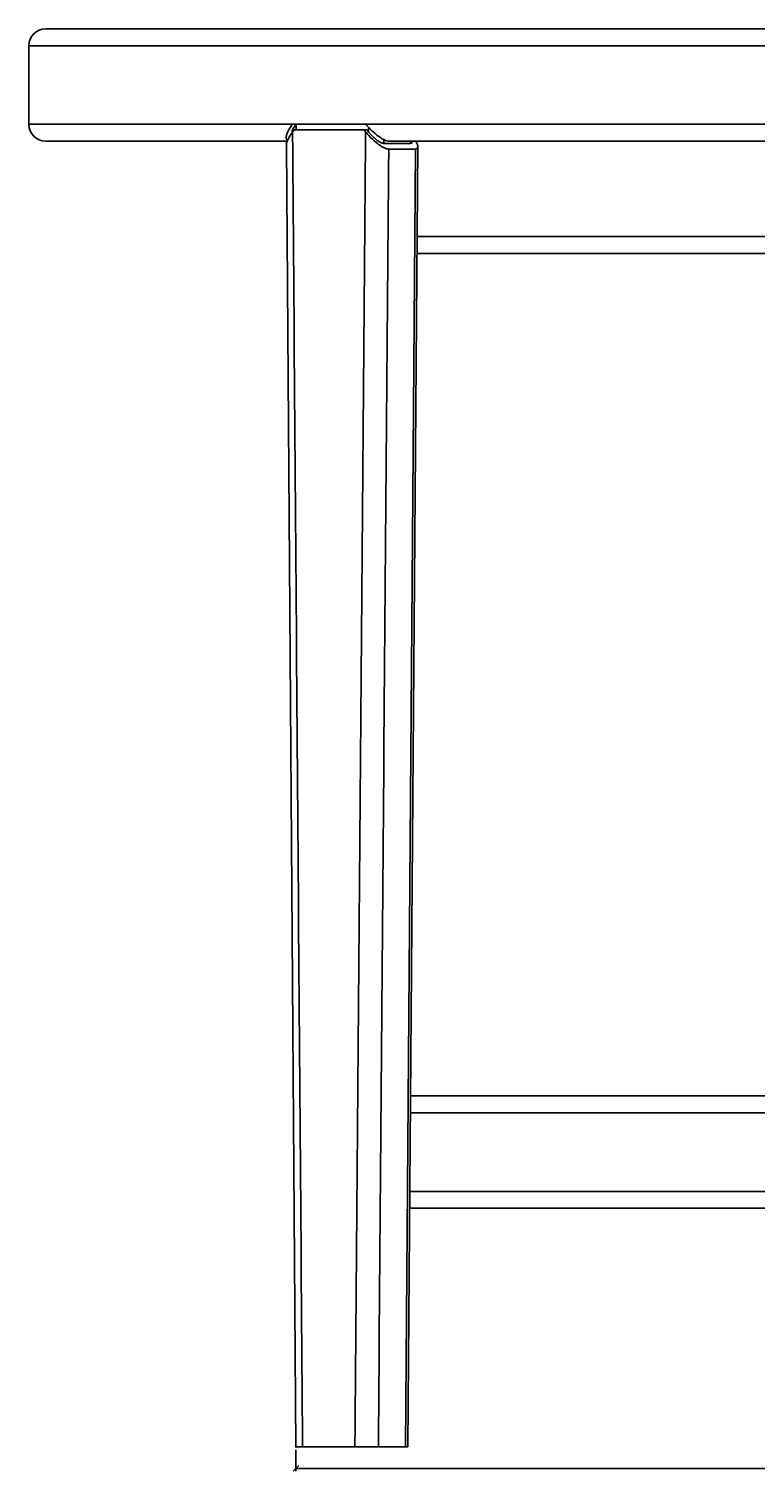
# Model space of a CAD drawing. Header units: millimetres. Extents: x 279 to 1773, y 118 to 1743.
# Tile 3 of 6: x 279 to 538, y 1228 to 1742. Entities that reach past the tile are written whole.
import ezdxf

# ---------------------------------------------------------------- set-up
doc = ezdxf.new("R2010")
doc.units = ezdxf.units.MM
doc.header["$PDSIZE"] = -1
doc.layers.add('LINHAS_LAYOUT', color=7, linetype='Continuous', lineweight=25)
doc.styles.add('SLDTEXTSTYLE0', font='TXT', dxfattribs={"width": 0.605})
doc.dimstyles.new('SLDDIMSTYLE0', dxfattribs={"dimtxt": 2.568319, "dimasz": 2, "dimexe": 0, "dimexo": 0.0625, "dimgap": 0.64208, "dimtad": 1, "dimdec": 0, "dimrnd": 1e-09, "dimzin": 12, "dimdsep": 46, "dimtxsty": 'SLDTEXTSTYLE0', "dimblk1": 'OBLIQUE', "dimblk2": 'OBLIQUE', "dimsah": 1, "dimcen": 0.09, "dimadec": 0, "dimazin": 3, "dimtfac": 1, "dimtdec": 0, "dimtofl": 0, "dimtmove": 0, "dimatfit": 3, "dimldrblk": 'OBLIQUE', "dimfxl": 0, "dimfrac": 2, "dimtolj": 1, "dimtzin": 12, "dimarcsym": 0})

# ---------------------------------------------------------------- blocks, each defined once
blk = doc.blocks.new('_OBLIQUE')
at = {"color": 0, "linetype": 'ByBlock', "lineweight": -2}
blk.add_line((-0.5, -0.5), (0.5, 0.5), dxfattribs=at)
blk = doc.blocks.new('_D')
at = {"layer": 'LINHAS_LAYOUT'}
for p, q in [((374.25, 1235.73), (374.25, 1228.12)), ((778.88, 1235.73), (778.88, 1228.12)), ((374.25, 1229.12), (778.88, 1229.12))]:
    blk.add_line(p, q, dxfattribs=at)
at = {"layer": 'LINHAS_LAYOUT', "xscale": 2, "yscale": 2, "rotation": 180.0000000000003}
blk.add_blockref('_OBLIQUE', (374.25, 1229.12), dxfattribs=at)
at = {"layer": 'LINHAS_LAYOUT', "xscale": 2, "yscale": 2}
blk.add_blockref('_OBLIQUE', (778.88, 1229.12), dxfattribs=at)
at = {"layer": 'LINHAS_LAYOUT', "insert": (573.63, 1232.53), "char_height": 2.646, "attachment_point": 1, "style": 'SLDTEXTSTYLE0'}
blk.add_mtext('405', dxfattribs=at)

msp = doc.modelspace()

# ---------------------------------------------------------------- linework, layer by layer
at = {"color": 7, "linetype": 'Continuous', "lineweight": 25}
for p, q in [((285.14, 1741.73), (651.14, 1741.73)), ((654.14, 1735.73), (279.14, 1735.73)), ((279.14, 1735.73), (279.14, 1728.4)), ((279.14, 1728.4), (279.14, 1715.07)), ((279.14, 1715.07), (279.14, 1707.73)), ((279.14, 1707.73), (373, 1707.73)), ((373, 1707.73), (399.13, 1707.73)), ((398.41, 1705.73), (373.65, 1705.73)), ((398.41, 1705.73), (399.44, 1705.73)), ((399.13, 1707.73), (654.14, 1707.73)), ((371.18, 1701.73), (285.14, 1701.73)), ((370.83, 1700.36), (374.25, 1236.73)), ((405.54, 1700.92), (405.55, 1701.73)), ((405.54, 1700.92), (415.04, 1700.92)), ((651.14, 1701.73), (407.28, 1701.73)), ((415.62, 1701.5), (415.62, 1701.73)), ((407.24, 1698.91), (416.74, 1698.91)), ((413.18, 1236.73), (416.74, 1698.91)), ((414.04, 1236.73), (417.6, 1699.77)), ((474.14, 1661.73), (417.31, 1661.73)), ((686.64, 1661.73), (474.14, 1661.73)), ((415, 1361.73), (748.25, 1361.73)), ((748.25, 1321.73), (414.69, 1321.73)), ((395.2, 1236.73), (376.59, 1236.73)), ((403.56, 1236.73), (413.18, 1236.73)), ((414.04, 1236.73), (413.18, 1236.73))]:
    msp.add_line(p, q, dxfattribs=at)
at = {"color": 8, "linetype": 'Continuous', "lineweight": 25}
for p, q in [((374.29, 1705.73), (374.28, 1707.73)), ((400.08, 1706.69), (400.06, 1704.99)), ((405.55, 1701.73), (405.55, 1702.29)), ((415.05, 1701.73), (415.04, 1700.92)), ((417.36, 1667.73), (748.36, 1667.73)), ((749.87, 1355.73), (414.95, 1355.73)), ((414.74, 1327.73), (750.13, 1327.73))]:
    msp.add_line(p, q, dxfattribs=at)
at = {"color": 7, "linetype": 'Continuous', "lineweight": 25}
for centre, start, end in [((285.14, 1735.73), 90, 180), ((285.14, 1707.73), 180, 270)]:
    msp.add_arc(centre, 6, start, end, dxfattribs=at)
for centre, major_axis, ratio, start_param, end_param in [((529.14, 1703.32), (235.65, 235.65), 0.354256, 1.901599, 1.90465), ((529.14, 1703.32), (-240.54, 245.85), 0.277136, 1.296539, 1.299413), ((529.14, 1703.32), (-238.61, 243.89), 0.277136, 1.296463, 1.299413), ((529.14, 1877.01), (-194.26, 26036.68), 0.006044, 1.577359, 1.595345), ((529.14, 1877.01), (214.33, 26036.68), 0.004943, 1.577443, 1.595431), ((411.64, 1704.96), (-3.82, 3.89), 0.279311, 2.87401, 3.4148), ((411.64, 1704.96), (-5.73, 5.84), 0.279311, 2.87401, 3.882646), ((534.29, 1876.95), (209.18, 26036.68), 0.004824, 1.577673, 1.595427)]:
    msp.add_ellipse(centre, major_axis=major_axis, ratio=ratio, start_param=start_param, end_param=end_param, dxfattribs=at)
for points, knots in [([(373, 1707.73), (372.67, 1707.28), (372, 1706.38), (371.17, 1704.86), (370.72, 1703.44), (370.79, 1702.39), (371.18, 1702.1), (371.32, 1702)], [0, 0, 0, 0, 0.196256, 0.392374, 0.676748, 0.887052, 1, 1, 1, 1]), ([(372.85, 1704.69), (372.84, 1704.81), (372.8, 1705.29), (373.29, 1706.37), (373.95, 1707.29), (374.26, 1707.73)], [0, 0, 0, 0, 0.156787, 0.596998, 1, 1, 1, 1]), ([(407.28, 1701.73), (407.2, 1701.74), (406.85, 1701.75), (406.07, 1701.99), (404.7, 1702.7), (402.81, 1704.03), (400.8, 1705.83), (399.63, 1707.16), (399.13, 1707.73)], [0, 0, 0, 0, 0.041509, 0.169068, 0.303861, 0.510213, 0.788876, 1, 1, 1, 1]), ([(373.05, 1704.97), (372.58, 1704.3), (371.59, 1702.92), (370.85, 1701.29), (370.89, 1700.57), (370.9, 1700.37)], [0, 0, 0, 0, 0.403951, 0.836004, 1, 1, 1, 1]), ([(407.24, 1698.91), (407.09, 1698.92), (406.66, 1698.95), (405.64, 1699.34), (404.02, 1700.29), (401.85, 1702), (400.13, 1703.7), (399.21, 1704.78), (399.02, 1705)], [0, 0, 0, 0, 0.0718416, 0.2035431, 0.3729505, 0.6051353, 0.919679, 1, 1, 1, 1]), ([(405.54, 1700.92), (405.33, 1700.95), (404.92, 1701.01), (403.99, 1701.48), (402.75, 1702.32), (401.33, 1703.56), (400.48, 1704.52), (400.06, 1704.99)], [0, 0, 0, 0, 0.13913, 0.277605, 0.473067, 0.744367, 1, 1, 1, 1]), ([(376.59, 1236.73), (376.1, 1236.73), (375.12, 1236.73), (374.34, 1236.73), (374.33, 1236.73), (374.32, 1236.73)], [0, 0, 0, 0, 0.368604, 0.737207, 1, 1, 1, 1]), ([(403.56, 1236.73), (403.16, 1236.73), (402.35, 1236.73), (400.54, 1236.73), (398.53, 1236.73), (396.67, 1236.73), (395.64, 1236.73), (395.2, 1236.73)], [0, 0, 0, 0, 0.21138, 0.422761, 0.634146, 0.845537, 1, 1, 1, 1])]:
    msp.add_open_spline(points, degree=3, knots=knots, dxfattribs=at)
at = {"layer": 'LINHAS_LAYOUT'}
msp.add_point((374.25, 1236.73), dxfattribs=at)

# ---------------------------------------------------------------- dimensions: what is measured, and where the dimension line sits
dim = msp.add_linear_dim(base=(778.88, 1229.12), p1=(374.25, 1236.73), p2=(778.88, 1236.73), dimstyle='SLDDIMSTYLE0', dxfattribs=at)
dim.commit()
dim.dimension.update_dxf_attribs({"geometry": '_D', "text_midpoint": (576.57, 1229.12), "dimtype": 160})

doc.saveas('drawing.dxf')
